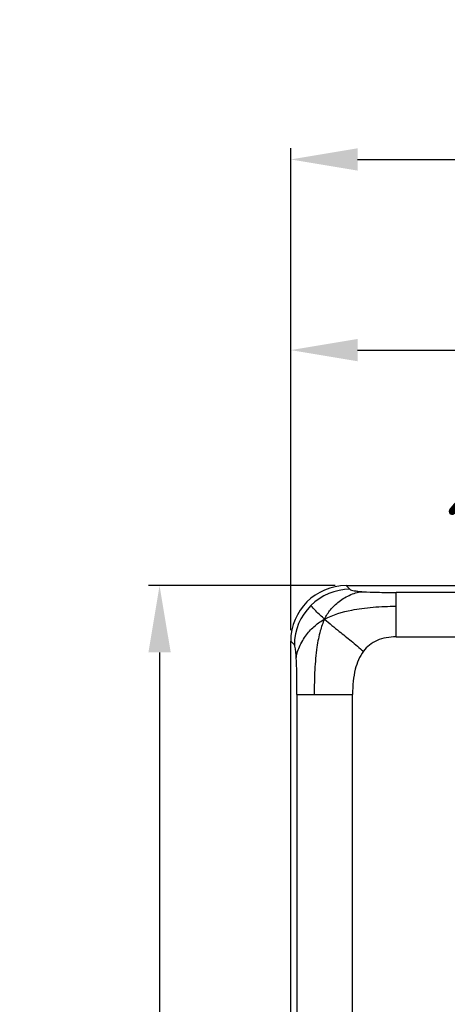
# Model space of a CAD drawing. Header units: millimetres. Extents: x 1026 to 1372, y 127 to 478.
# Tile 19 of 33: x 1046 to 1085, y 390 to 478. Entities that reach past the tile are written whole.
import ezdxf

# ---------------------------------------------------------------- set-up
doc = ezdxf.new("R2010")
doc.units = ezdxf.units.MM
doc.layers.get('Defpoints').update_dxf_attribs({"color": 8})
doc.styles.add('Dimemsions', font='isocp.shx', dxfattribs={"bigfont": 'chineset.shx'})
doc.dimstyles.new('ISO-25', dxfattribs={"dimtxt": 3, "dimasz": 3, "dimexe": 1, "dimexo": 1, "dimgap": 1, "dimtad": 1, "dimdsep": 46, "dimtxsty": 'Dimemsions', "dimcen": 0, "dimclrd": 2, "dimclre": 2, "dimclrt": 2, "dimazin": 2, "dimtfac": 1, "dimtmove": 0, "dimatfit": 3, "dimfxl": 0, "dimarcsym": 0})

# ---------------------------------------------------------------- blocks, each defined once
blk = doc.blocks.new('*D12')
at = {"color": 2, "lineweight": -2}
for p, q in [((1074.799, 427.284), (1058.028, 427.284)), ((1059.028, 421.284), (1059.028, 265.284)), ((1098.899, 259.284), (1058.028, 259.284))]:
    blk.add_line(p, q, dxfattribs=at)
at = {"color": 2}
for points in [[(1058.028, 421.284), (1060.028, 421.284), (1059.028, 427.284)], [(1058.028, 265.284), (1060.028, 265.284), (1059.028, 259.284)]]:
    blk.add_solid(points, dxfattribs=at)
at = {"layer": 'Defpoints', "color": 0}
for p in [(1075.799, 427.284), (1059.028, 259.284), (1099.899, 259.284)]:
    blk.add_point(p, dxfattribs=at)
at = {"color": 2, "insert": (1053.028, 343.284), "char_height": 10, "attachment_point": 5, "rotation": 90, "style": 'Dimemsions'}
blk.add_mtext('168', dxfattribs=at)
blk = doc.blocks.new('*D14')
at = {"color": 2, "lineweight": -2}
for p, q in [((1070.806, 423.291), (1070.806, 449.456)), ((1139.806, 422.284), (1139.806, 449.456)), ((1076.806, 448.456), (1133.806, 448.456))]:
    blk.add_line(p, q, dxfattribs=at)
at = {"color": 2}
for points in [[(1076.806, 449.456), (1076.806, 447.456), (1070.806, 448.456)], [(1133.806, 449.456), (1133.806, 447.456), (1139.806, 448.456)]]:
    blk.add_solid(points, dxfattribs=at)
at = {"layer": 'Defpoints', "color": 0}
for p in [(1139.806, 448.456), (1070.806, 422.291), (1139.806, 421.284)]:
    blk.add_point(p, dxfattribs=at)
at = {"color": 2, "insert": (1105.306, 454.456), "char_height": 10, "attachment_point": 5, "style": 'Dimemsions'}
blk.add_mtext('69', dxfattribs=at)
blk = doc.blocks.new('*D15')
at = {"color": 2, "lineweight": -2}
for p, q in [((1070.806, 423.291), (1070.806, 466.595)), ((1145.806, 423.291), (1145.806, 466.595)), ((1076.806, 465.595), (1139.806, 465.595))]:
    blk.add_line(p, q, dxfattribs=at)
at = {"color": 2}
for points in [[(1076.806, 466.595), (1076.806, 464.595), (1070.806, 465.595)], [(1139.806, 466.595), (1139.806, 464.595), (1145.806, 465.595)]]:
    blk.add_solid(points, dxfattribs=at)
at = {"layer": 'Defpoints', "color": 0}
for p in [(1145.806, 465.595), (1070.806, 422.291), (1145.806, 422.291)]:
    blk.add_point(p, dxfattribs=at)
at = {"color": 2, "insert": (1108.306, 471.595), "char_height": 10, "attachment_point": 5, "style": 'Dimemsions'}
blk.add_mtext('75', dxfattribs=at)

msp = doc.modelspace()

# ---------------------------------------------------------------- linework, layer by layer
at = {"color": 7, "linetype": 'Continuous'}
for p, q in [((1075.799, 427.284), (1076.129, 426.954)), ((1075.799, 427.284), (1140.813, 427.284)), ((1080.266, 422.676), (1080.266, 426.67)), ((1136.345, 426.67), (1080.266, 426.67)), ((1070.806, 272.277), (1070.806, 422.291)), ((1071.136, 421.961), (1070.806, 422.291)), ((1080.266, 422.676), (1136.345, 422.676)), ((1071.37, 417.498), (1071.37, 277.07)), ((1071.37, 417.498), (1076.363, 417.498)), ((1076.363, 277.07), (1076.363, 417.498))]:
    msp.add_line(p, q, dxfattribs=at)
for centre, start, end in [((1076.144, 421.947), 90.17628, 135.0129), ((1076.142, 421.946), 134.9871, 179.82372)]:
    msp.add_arc(centre, 5.007, start, end, dxfattribs=at)
msp.add_ellipse((1075.813, 422.277), major_axis=(3.545, -3.545), ratio=0.997265, start_param=2.357564, end_param=3.925621, dxfattribs=at)
for points, start_tangent, end_tangent in [([(1073.849, 424.274), (1074.38, 425.118), (1075.145, 425.856), (1075.648, 426.192), (1076.214, 426.477), (1076.777, 426.667), (1077.305, 426.741)], (0.436584, 0.899663), (0.998916, 0.04654)), ([(1076.129, 426.954), (1076.255, 426.887), (1076.494, 426.83), (1076.844, 426.781), (1077.305, 426.741)], (0.707107, -0.707107), (0.997653, -0.068475)), ([(1077.305, 426.741), (1078.563, 426.688), (1080.266, 426.67)], (0.997653, -0.068475), (1, 0)), ([(1073.849, 424.274), (1073.067, 425.005), (1072.603, 425.487)], (-0.750926, 0.660387), (-0.707107, 0.707107)), ([(1073.849, 424.274), (1076.286, 425.085), (1077.189, 425.236), (1078.204, 425.352), (1079.236, 425.415), (1080.266, 425.429)], (0.876925, 0.480627), (1, 0)), ([(1071.311, 420.728), (1071.39, 421.229), (1071.589, 421.779), (1071.886, 422.348), (1072.234, 422.869), (1072.994, 423.686), (1073.849, 424.274)], (0.054134, 0.998534), (0.876925, 0.480627)), ([(1073.849, 424.274), (1073.46, 423.221), (1073.166, 421.763), (1072.971, 419.725), (1072.93, 418.615), (1072.921, 417.498)], (-0.436584, -0.899663), (0, -1)), ([(1073.849, 424.274), (1075.17, 423.172), (1076.24, 422.308), (1077.339, 421.381)], (0.750926, -0.660387), (0.758657, -0.651491)), ([(1080.266, 422.676), (1078.559, 422.352), (1077.888, 421.947), (1077.339, 421.381)], (-1, 0), (-0.601958, -0.798528)), ([(1071.311, 420.728), (1071.278, 421.223), (1071.238, 421.594), (1071.19, 421.84), (1071.164, 421.916), (1071.136, 421.961)], (-0.052428, 0.998625), (-0.707107, 0.707107)), ([(1077.339, 421.381), (1076.607, 419.763), (1076.424, 418.711), (1076.363, 417.498)], (-0.601958, -0.798528), (0, -1)), ([(1071.37, 417.498), (1071.355, 419.363), (1071.311, 420.728)], (0, 1), (-0.052428, 0.998625))]:
    msp.add_spline(points, degree=3, dxfattribs=dict(at, start_tangent=start_tangent, end_tangent=end_tangent))

# ---------------------------------------------------------------- texts
at = {"color": 2, "insert": (1116.003, 433.245), "char_height": 7, "attachment_point": 9, "style": 'Dimemsions'}
msp.add_mtext('%%C6安裝孔', dxfattribs=at)

# ---------------------------------------------------------------- dimensions: what is measured, and where the dimension line sits
for base, p2, picture, middle in [((1145.806, 465.595), (1145.806, 422.291), '*D15', (1108.306, 471.595)), ((1139.806, 448.456), (1139.806, 421.284), '*D14', (1105.306, 454.456))]:
    dim = msp.add_linear_dim(base=base, p1=(1070.806, 422.291), p2=p2, dimstyle='ISO-25', override={"dimtxt": 10, "dimasz": 6})
    dim.commit()
    dim.dimension.update_dxf_attribs({"geometry": picture, "text_midpoint": middle})
dim = msp.add_linear_dim(base=(1059.028, 259.284), p1=(1075.799, 427.284), p2=(1099.899, 259.284), angle=90, dimstyle='ISO-25', override={"dimtxt": 10, "dimasz": 6})
dim.commit()
dim.dimension.update_dxf_attribs({"geometry": '*D12', "text_midpoint": (1053.028, 343.284)})

doc.saveas('drawing.dxf')
